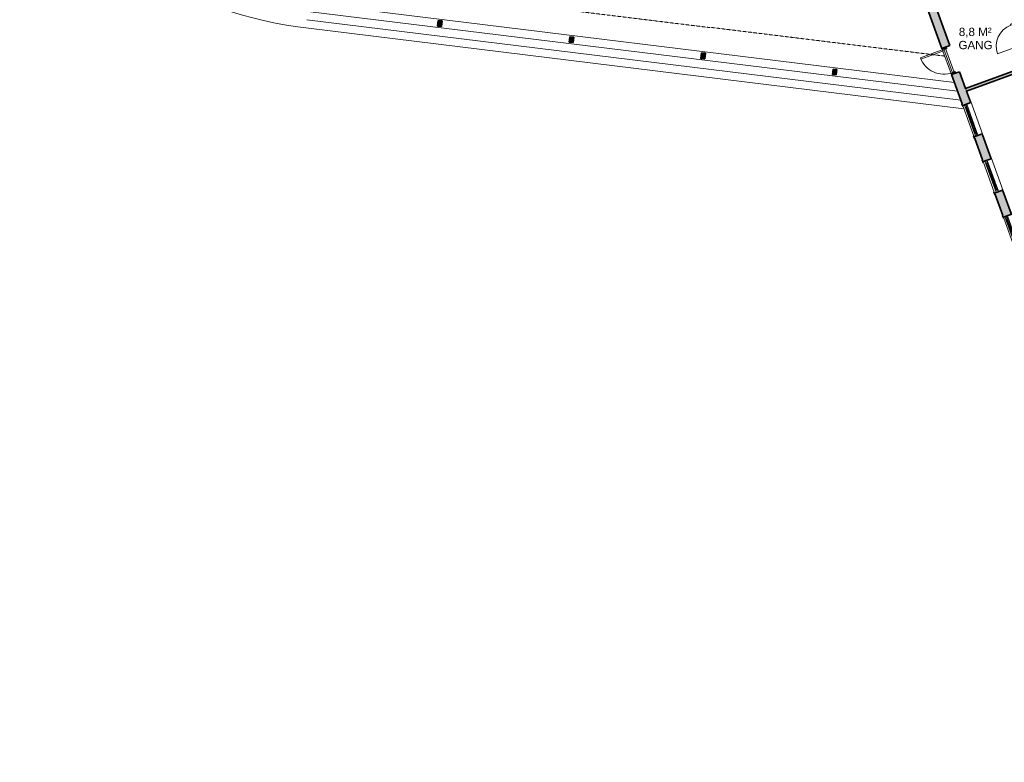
# Model space of a CAD drawing. Header units: millimetres. Extents: x -22273 to 76848, y -40640 to 35706.
# Tile 1 of 21: x -1578 to 34066, y -40055 to -13186. Entities that reach past the tile are written whole.
import ezdxf

# ---------------------------------------------------------------- set-up
doc = ezdxf.new("R2010")
doc.units = ezdxf.units.MM
doc.linetypes.add('Overhead', pattern=[3.96875, 2.38125, -1.5875])
for name, color, linetype, lineweight in [('A-COLS', 52, 'Continuous', 9), ('A-DOOR', 31, 'Continuous', 9), ('A-DOOR-FRAM', 31, 'Continuous', 9), ('A-FLOR', 192, 'Continuous', 9), ('A-FLOR-OVHD', 1, 'Overhead', 9), ('A-GLAZ', 151, 'Continuous', 9), ('A-WALL', 113, 'Continuous', 9), ('A-WALL-PATT', 111, 'Continuous', 9), ('G-ANNO-TEXT', 231, 'Continuous', 9)]:
    doc.layers.add(name, color=color, linetype=linetype, lineweight=lineweight)
doc.styles.add('Arial_3', font='arial.ttf', dxfattribs={"height": 300})

# ---------------------------------------------------------------- blocks, each defined once
blk = doc.blocks.new('Innerdør Slett _Diplomat_ - 9x21-538666-1_0 første etg_hele_anlegget_m_funksjoner_m_rom')
at = {"layer": 'A-DOOR', "color": 55}
for p, q in [((-350, 891), (-350, 85)), ((-392, 85), (-392, -17)), ((-350, 85), (-392, 85)), ((-350, 85), (-350, -17)), ((456, -17), (456, 85)), ((498, 85), (456, 85)), ((498, -17), (498, 85)), ((-392, -17), (-350, -17)), ((456, -17), (498, -17))]:
    blk.add_line(p, q, dxfattribs=at)
blk.add_arc((-350, 85), 806, 360, 90, dxfattribs=at)
blk = doc.blocks.new('Vindu GHx2 - 12x13 GH-390872-1_0 første etg_hele_anlegget_m_funksjoner_m_rom')
at = {"layer": 'A-GLAZ', "color": 55}
for p, q in [((-570, 177), (-668, 177)), ((-668, 177), (-668, 155)), ((-668, 155), (-595, 155)), ((-595, 155), (-595, -155)), ((-595, 95), (-595, 3)), ((595, 95), (-595, 95)), ((-595, 3), (595, 3)), ((-570, 155), (-570, 177)), ((570, 155), (-570, 155)), ((-556, 95), (-556, 35)), ((556, 35), (-556, 35)), ((-538, 3), (-538, 35)), ((-514, 35), (-514, 95)), ((-514, 65), (514, 65)), ((514, 35), (514, 95)), ((538, 35), (538, 3)), ((556, 95), (556, 35)), ((668, 177), (570, 177)), ((570, 177), (570, 155)), ((595, -155), (595, 155)), ((595, 155), (668, 155)), ((595, 3), (595, 95)), ((668, 155), (668, 177)), ((-595, -155), (-638, -155)), ((-638, -155), (-638, -170)), ((-638, -170), (638, -170)), ((638, -155), (595, -155)), ((638, -170), (638, -155))]:
    blk.add_line(p, q, dxfattribs=at)
blk = doc.blocks.new('Ytterdør eigen 1 glatt med glas - 10x21-396679-1_0 første etg_hele_anlegget_m_funksjoner_m_rom')
at = {"layer": 'A-DOOR-FRAM'}
h = blk.add_hatch(color=9, dxfattribs=at)
h.paths.add_polyline_path([(495, -95), (495, -3), (437, -3), (437, -35), (455, -35), (455, -95)])
h.paths.add_polyline_path([(-455, -95), (-455, -35), (-437, -35), (-437, -3), (-495, -3), (-495, -95), (-470, -95)])
at = {"layer": 'A-DOOR', "color": 55}
for p, q in [((-455, -95), (-455, -35)), ((-455, -35), (455, -35)), ((455, -95), (-455, -95)), ((-455, -95), (-455, -1005)), ((-395, -95), (-395, -1003)), ((455, -35), (455, -95))]:
    blk.add_line(p, q, dxfattribs=at)
blk.add_arc((-455, -95), 910, 270, 0, dxfattribs=at)
at = {"layer": 'A-DOOR-FRAM', "color": 8, "lineweight": 35}
for p, q in [((-495, -95), (-495, -3)), ((-495, -3), (-437, -3)), ((-455, -95), (-495, -95)), ((-455, -35), (-455, -95)), ((-437, -35), (-455, -35)), ((-437, -3), (-437, -35)), ((437, -35), (437, -3)), ((437, -3), (495, -3)), ((455, -35), (437, -35)), ((455, -95), (455, -35)), ((495, -95), (455, -95)), ((495, -3), (495, -95))]:
    blk.add_line(p, q, dxfattribs=at)
blk = doc.blocks.new('Søyle Tre Limtre - 140x200-495466-1_0 første etg_hele_anlegget_m_funksjoner_m_rom')
at = {"layer": 'A-COLS'}
blk.add_hatch(color=9, dxfattribs=at).paths.add_polyline_path([(-106, -72), (94, -72), (94, 68), (-106, 68)])
at = {"layer": 'A-COLS', "color": 8, "lineweight": 35}
for p, q in [((94, 68), (-106, 68)), ((-106, 68), (-106, -72)), ((94, -72), (94, 68)), ((-106, -72), (94, -72))]:
    blk.add_line(p, q, dxfattribs=at)

msp = doc.modelspace()

# ---------------------------------------------------------------- hatches: boundary and pattern name
at = {"layer": 'A-WALL-PATT'}
h = msp.add_hatch(color=9, dxfattribs=at)
h.paths.add_polyline_path([(41210, -40055), (41502, -39949), (40655, -37623), (40364, -37729), (41172, -39949)])
h.paths.add_polyline_path([(39950, -36592), (40241, -36486), (39911, -35579), (39620, -35685), (39937, -36555)])
h.paths.add_polyline_path([(39206, -34548), (39498, -34442), (38381, -31374), (38090, -31480), (39187, -34497)])
h.paths.add_polyline_path([(37744, -30531), (38035, -30425), (36194, -25365), (35902, -25471), (37574, -30064)])
h.paths.add_polyline_path([(35488, -24334), (35780, -24228), (35462, -23354), (35170, -23460), (35470, -24282)])
h.paths.add_polyline_path([(34757, -22323), (35048, -22217), (34737, -21362), (34445, -21468), (34738, -22271)])
h.paths.add_polyline_path([(34031, -20331), (34323, -20225), (34005, -19351), (33713, -19457), (34013, -20279)])
h.paths.add_polyline_path([(33300, -18320), (33591, -18214), (33266, -17321), (32975, -17427), (33281, -18268)])
h.paths.add_polyline_path([(32561, -16290), (32852, -16184), (32445, -15066), (32154, -15172), (32542, -16238)])
h.paths.add_polyline_path([(31808, -14223), (32100, -14117), (27050, -242), (26758, -348), (31368, -13014)])
msp.add_hatch(color=9, dxfattribs=at).paths.add_polyline_path([(32700, -15766), (34880, -14972), (34846, -14878), (32666, -15672)])

# ---------------------------------------------------------------- linework, layer by layer
at = {"layer": 'A-FLOR', "color": 55}
for p, q in [((8888, -12590), (32259, -15460)), ((8815, -13186), (32489, -16093)), ((8852, -12888), (32374, -15776)), ((8779, -13484), (32604, -16409)), ((32154, -15172), (31808, -14223))]:
    msp.add_line(p, q, dxfattribs=at)
msp.add_arc((10615, 1470), 15066, 215.9695, 263, dxfattribs=at)
at = {"layer": 'A-FLOR-OVHD'}
for p, q in [((18198, -12832), (23407, -13471)), ((23409, -13460), (28080, -14034)), ((28080, -14034), (31889, -14501))]:
    msp.add_line(p, q, dxfattribs=at)
at = {"layer": 'A-WALL', "color": 8, "lineweight": 35}
for p, q in [((30970, -11920), (31808, -14223)), ((32100, -14117), (31368, -12108)), ((31808, -14223), (32100, -14117)), ((34846, -14878), (32666, -15672)), ((32445, -15066), (32154, -15172)), ((32154, -15172), (32539, -16231)), ((32666, -15672), (32445, -15066)), ((32700, -15766), (34880, -14972)), ((32841, -16153), (32700, -15766)), ((32561, -16290), (32852, -16184)), ((33266, -17321), (32975, -17427)), ((33580, -18183), (33277, -17352)), ((32996, -17486), (33278, -18261)), ((33300, -18320), (33591, -18214)), ((34005, -19351), (33713, -19457)), ((33735, -19516), (34010, -20272)), ((34311, -20194), (34016, -19382)), ((34031, -20331), (34323, -20225))]:
    msp.add_line(p, q, dxfattribs=at)
at = {"layer": 'A-WALL', "color": 55}
msp.add_line((32700, -15766), (32666, -15672), dxfattribs=at)

# ---------------------------------------------------------------- block references
at = {"layer": 'A-COLS', "color": 55}
for p, rotation in [((13633, -13317), 83.00000000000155), ((18397, -13902), 83.00000000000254), ((23161, -14487), 83.00000000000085), ((27925, -15072), 83.00000000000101)]:
    msp.add_blockref('Søyle Tre Limtre - 140x200-495466-1_0 første etg_hele_anlegget_m_funksjoner_m_rom', p, dxfattribs=dict(at, rotation=rotation))
at = {"layer": 'A-DOOR', "color": 55, "rotation": 109.9999999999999}
msp.add_blockref('Innerdør Slett _Diplomat_ - 9x21-538666-1_0 første etg_hele_anlegget_m_funksjoner_m_rom', (34539, -13788), dxfattribs=at)
at = {"layer": 'A-DOOR-FRAM', "color": 55, "rotation": 289.9999999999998}
msp.add_blockref('Ytterdør eigen 1 glatt med glas - 10x21-396679-1_0 første etg_hele_anlegget_m_funksjoner_m_rom', (32127, -14644), dxfattribs=at)
at = {"layer": 'A-GLAZ', "color": 55, "rotation": 109.9999999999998}
for p in [(32913, -16806), (33652, -18835), (34384, -20846)]:
    msp.add_blockref('Vindu GHx2 - 12x13 GH-390872-1_0 første etg_hele_anlegget_m_funksjoner_m_rom', p, dxfattribs=at)

# ---------------------------------------------------------------- texts
at = {"layer": 'G-ANNO-TEXT', "color": 7, "char_height": 300, "attachment_point": 1, "style": 'Arial_3'}
for s, insert, width in [('8,8 M² ', (32420, -13477), 1555.27), ('GANG', (32407, -13953), 1507.17)]:
    msp.add_mtext(s, dxfattribs=dict(at, insert=insert, width=width))

doc.saveas('drawing.dxf')
